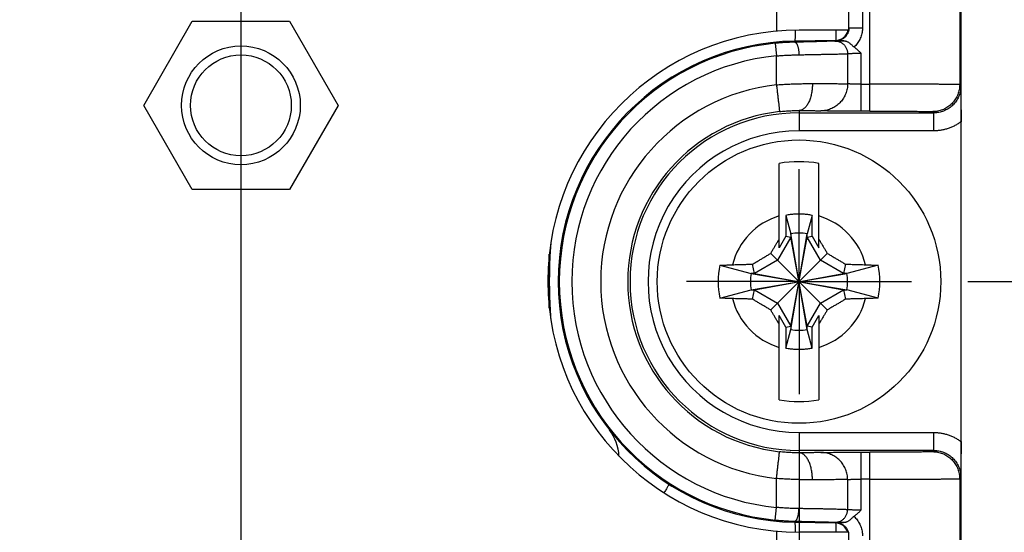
# Model space of a CAD drawing. Header units: inches. Extents: x 0 to 34, y 0 to 22.
# Tile 38 of 47: x 20.702 to 21.796, y 15.141 to 15.711. Entities that reach past the tile are written whole.
import ezdxf

# ---------------------------------------------------------------- set-up
doc = ezdxf.new("R2010")
doc.units = ezdxf.units.IN
doc.header["$LTSCALE"] = 1.87
doc.header["$MEASUREMENT"] = 0
doc.linetypes.add('CENTER', pattern=[0.6, 0.375, -0.075, 0.075, -0.075])
doc.layers.get('0').update_dxf_attribs({"linetype": 'CONTINUOUS'})
doc.layers.add('DEFAULT_1', color=7, linetype='CENTER')
doc.layers.add('DIMENSIONS', color=7, linetype='CONTINUOUS')
doc.styles.get("Standard").update_dxf_attribs({"font": 'txt', "width": 0.8})
doc.dimstyles.new('DIMSTYLE_1', dxfattribs={"dimtxt": 0.125, "dimasz": 0.18, "dimexe": 0.18, "dimexo": 0.0625, "dimgap": 0.09, "dimtad": 0, "dimtih": 1, "dimtoh": 1, "dimdec": 3, "dimzin": 4, "dimdsep": 46, "dimtxsty": 'STANDARD', "dimblk": '_FILLED', "dimblk1": '_FILLED', "dimblk2": '_FILLED', "dimcen": 0.09, "dimadec": 0, "dimazin": 0, "dimtp": 0.01, "dimtm": 0.01, "dimtfac": 1, "dimtdec": 3, "dimtofl": 0, "dimtmove": 0, "dimatfit": 3, "dimldrblk": '_FILLED', "dimfxl": 1, "dimtolj": 1, "dimtzin": 4, "dimarcsym": 0})

# ---------------------------------------------------------------- blocks, each defined once
blk = doc.blocks.new('_FILLED')
at = {"color": 0, "linetype": 'BYBLOCK'}
blk.add_solid([(0, 0), (-1, 0.1736), (-1, -0.1736)], dxfattribs=at)
blk = doc.blocks.new('*D6')
at = {"layer": 'DIMENSIONS', "color": 2, "linetype": 'CONTINUOUS'}
for p, q in [((21.5677, 15.2318), (21.5677, 10.8015)), ((18.7654, 14.7561), (18.7654, 10.8015)), ((18.7654, 10.9265), (19.5274, 10.9265)), ((21.5677, 10.9265), (20.9774, 10.9265))]:
    blk.add_line(p, q, dxfattribs=at)
at = {"layer": 'DIMENSIONS', "color": 2, "linetype": 'CONTINUOUS', "xscale": 0.18, "yscale": 0.18, "zscale": 0.18, "rotation": 180}
blk.add_blockref('_FILLED', (18.7654, 10.9265), dxfattribs=at)
at = {"layer": 'DIMENSIONS', "color": 2, "linetype": 'CONTINUOUS', "xscale": 0.18, "yscale": 0.18, "zscale": 0.18}
blk.add_blockref('_FILLED', (21.5677, 10.9265), dxfattribs=at)
at = {"layer": 'DIMENSIONS', "color": 2, "linetype": 'CONTINUOUS', "width": 0.8}
for s, p in [('[', (20.2149, 10.864)), (']', (20.8149, 10.864)), ('2.802', (19.5899, 10.864)), ('71.18', (20.3149, 10.864))]:
    blk.add_text(s, height=0.125, dxfattribs=at).set_placement(p)
blk = doc.blocks.new('*D7')
at = {"layer": 'DIMENSIONS', "color": 2, "linetype": 'CONTINUOUS'}
for p, q in [((22.4962, 15.4194), (22.4962, 15.7794)), ((21.7553, 15.4194), (22.6212, 15.4194)), ((21.7087, 14.6765), (22.6212, 14.6765)), ((22.4962, 14.6765), (22.4962, 14.3165))]:
    blk.add_line(p, q, dxfattribs=at)
at = {"layer": 'DIMENSIONS', "color": 2, "linetype": 'CONTINUOUS', "xscale": 0.18, "yscale": 0.18, "zscale": 0.18}
for p, rotation in [((22.4962, 15.4194), 270), ((22.4962, 14.6765), 90)]:
    blk.add_blockref('_FILLED', p, dxfattribs=dict(at, rotation=rotation))
at = {"layer": 'DIMENSIONS', "color": 2, "linetype": 'CONTINUOUS', "width": 0.8}
for s, p in [('.743', (22.1462, 14.9915)), ('[', (22.1462, 14.804)), (']', (22.7462, 14.804)), ('18.87', (22.2462, 14.804))]:
    blk.add_text(s, height=0.125, dxfattribs=at).set_placement(p)
blk = doc.blocks.new('*D10')
at = {"layer": 'DIMENSIONS', "color": 2, "linetype": 'CONTINUOUS'}
for p, q in [((20.9477, 15.9145), (20.9477, 11.5515)), ((18.7654, 14.7561), (18.7654, 11.5515)), ((18.7654, 11.6765), (19.1201, 11.6765)), ((20.9477, 11.6765), (20.5701, 11.6765))]:
    blk.add_line(p, q, dxfattribs=at)
at = {"layer": 'DIMENSIONS', "color": 2, "linetype": 'CONTINUOUS', "xscale": 0.18, "yscale": 0.18, "zscale": 0.18, "rotation": 180}
blk.add_blockref('_FILLED', (18.7654, 11.6765), dxfattribs=at)
at = {"layer": 'DIMENSIONS', "color": 2, "linetype": 'CONTINUOUS', "xscale": 0.18, "yscale": 0.18, "zscale": 0.18}
blk.add_blockref('_FILLED', (20.9477, 11.6765), dxfattribs=at)
at = {"layer": 'DIMENSIONS', "color": 2, "linetype": 'CONTINUOUS', "width": 0.8}
for s, p in [('[', (19.8076, 11.614)), (']', (20.4076, 11.614)), ('2.182', (19.1826, 11.614)), ('55.43', (19.9076, 11.614))]:
    blk.add_text(s, height=0.125, dxfattribs=at).set_placement(p)
blk = doc.blocks.new('*D15')
at = {"layer": 'DIMENSIONS', "color": 2, "linetype": 'CONTINUOUS'}
for p, q in [((21.1353, 16.107), (23.3712, 16.107)), ((23.2462, 16.107), (23.2462, 15.633)), ((23.2462, 14.6765), (23.2462, 15.1955)), ((21.7087, 14.6765), (23.3712, 14.6765))]:
    blk.add_line(p, q, dxfattribs=at)
at = {"layer": 'DIMENSIONS', "color": 2, "linetype": 'CONTINUOUS', "xscale": 0.18, "yscale": 0.18, "zscale": 0.18}
for p, rotation in [((23.2462, 16.107), 90), ((23.2462, 14.6765), 270)]:
    blk.add_blockref('_FILLED', p, dxfattribs=dict(at, rotation=rotation))
at = {"layer": 'DIMENSIONS', "color": 2, "linetype": 'CONTINUOUS', "width": 0.8}
for s, p in [('1.430', (22.8962, 15.4455)), ('[', (22.8962, 15.258)), (']', (23.4962, 15.258)), ('36.33', (22.9962, 15.258))]:
    blk.add_text(s, height=0.125, dxfattribs=at).set_placement(p)

msp = doc.modelspace()

# ---------------------------------------------------------------- linework, layer by layer
at = {"color": 7, "linetype": 'CONTINUOUS'}
for p, q in [((21.7477, 14.775), (21.7477, 18.0437)), ((21.6462, 15.609), (21.6462, 17.2098)), ((21.7462, 17.1804), (21.7462, 15.6384)), ((21.5427, 17.121), (21.5427, 15.6977)), ((21.6227, 17.1199), (21.6227, 15.6989)), ((21.6232, 15.7017), (21.6232, 17.1171)), ((21.6382, 17.1171), (21.6382, 15.7017)), ((20.8397, 15.6154), (20.8937, 15.7089)), ((20.8937, 15.7089), (21.0017, 15.7089)), ((21.0017, 15.7089), (21.0556, 15.6154)), ((21.6227, 15.6989), (21.5677, 15.6989)), ((21.6227, 15.7022), (21.6232, 15.7017)), ((21.6084, 15.6876), (21.563, 15.6868)), ((21.563, 15.6868), (21.563, 15.6856)), ((21.6084, 15.6876), (21.6089, 15.6871)), ((21.5413, 15.6843), (21.5427, 15.6704)), ((21.5427, 15.6382), (21.5427, 15.6704)), ((21.6217, 15.6729), (21.6217, 15.6393)), ((21.6365, 15.6736), (21.6365, 15.609)), ((21.6365, 15.639), (21.6462, 15.639)), ((21.7475, 15.637), (21.7462, 15.6384)), ((20.8937, 15.5219), (20.8397, 15.6154)), ((21.0556, 15.6154), (21.0017, 15.5219)), ((21.5677, 15.6096), (21.5677, 15.587)), ((21.5677, 15.607), (21.7175, 15.607)), ((21.6462, 15.609), (21.6365, 15.609)), ((21.7162, 15.6084), (21.7175, 15.607)), ((21.7175, 15.587), (21.7175, 15.607)), ((21.7175, 15.587), (21.5677, 15.587)), ((21.5456, 15.4571), (21.5456, 15.5508)), ((21.5897, 15.4571), (21.5897, 15.5508)), ((21.0017, 15.5219), (20.8937, 15.5219)), ((21.5531, 15.4931), (21.5585, 15.4726)), ((21.5531, 15.4931), (21.5531, 15.47)), ((21.5822, 15.4931), (21.5768, 15.4726)), ((21.5822, 15.47), (21.5822, 15.4931)), ((21.5585, 15.4689), (21.5437, 15.4433)), ((21.5531, 15.47), (21.5456, 15.4571)), ((21.5531, 15.47), (21.5585, 15.4689)), ((21.5768, 15.3662), (21.5585, 15.4726)), ((21.5585, 15.4726), (21.5585, 15.4689)), ((21.5585, 15.3662), (21.5768, 15.4726)), ((21.5768, 15.3698), (21.5585, 15.4689)), ((21.5585, 15.3698), (21.5768, 15.4689)), ((21.5768, 15.4689), (21.5768, 15.4726)), ((21.5768, 15.4689), (21.5822, 15.47)), ((21.5916, 15.4433), (21.5768, 15.4689)), ((21.5822, 15.47), (21.5897, 15.4571)), ((21.2903, 15.3898), (21.2903, 15.4501)), ((21.5363, 15.4508), (21.5991, 15.388)), ((21.5363, 15.388), (21.5991, 15.4508)), ((21.4798, 15.4376), (21.5145, 15.4285)), ((21.5181, 15.4285), (21.516, 15.4388)), ((21.5437, 15.4433), (21.5181, 15.4285)), ((21.6172, 15.4285), (21.5916, 15.4433)), ((21.6194, 15.4388), (21.6172, 15.4285)), ((21.6556, 15.4376), (21.6209, 15.4285)), ((21.5145, 15.4102), (21.6209, 15.4285)), ((21.5181, 15.4285), (21.5145, 15.4285)), ((21.5145, 15.4285), (21.6209, 15.4102)), ((21.5181, 15.4102), (21.6172, 15.4285)), ((21.5181, 15.4285), (21.6172, 15.4102)), ((21.6209, 15.4285), (21.6172, 15.4285)), ((21.4798, 15.4011), (21.5145, 15.4102)), ((21.5145, 15.4102), (21.5181, 15.4102)), ((21.516, 15.4), (21.5181, 15.4102)), ((21.5181, 15.4102), (21.5437, 15.3954)), ((21.5916, 15.3954), (21.6172, 15.4102)), ((21.6172, 15.4102), (21.6209, 15.4102)), ((21.6172, 15.4102), (21.6194, 15.4)), ((21.6556, 15.4011), (21.6209, 15.4102)), ((21.5437, 15.3954), (21.5585, 15.3698)), ((21.5768, 15.3698), (21.5916, 15.3954)), ((21.5531, 15.3687), (21.5456, 15.3817)), ((21.5456, 15.2879), (21.5456, 15.3817)), ((21.5822, 15.3687), (21.5897, 15.3817)), ((21.5897, 15.3817), (21.5897, 15.2879)), ((21.5531, 15.3687), (21.5585, 15.3698)), ((21.5531, 15.3687), (21.5531, 15.3456)), ((21.5585, 15.3698), (21.5585, 15.3662)), ((21.5822, 15.3687), (21.5768, 15.3698)), ((21.5768, 15.3662), (21.5768, 15.3698)), ((21.5822, 15.3456), (21.5822, 15.3687)), ((21.5531, 15.3456), (21.5585, 15.3662)), ((21.5822, 15.3456), (21.5768, 15.3662)), ((21.5677, 15.2517), (21.7175, 15.2517)), ((21.5677, 15.2517), (21.5677, 15.2291)), ((21.7175, 15.2317), (21.7175, 15.2517)), ((21.7175, 15.2317), (21.5677, 15.2317)), ((21.6365, 15.2298), (21.6462, 15.2298)), ((21.6365, 15.2298), (21.6365, 15.1652)), ((21.6462, 14.6765), (21.6462, 15.2298)), ((21.7175, 15.2317), (21.7162, 15.2304)), ((21.5427, 15.1683), (21.5427, 15.2005)), ((21.6217, 15.1994), (21.6217, 15.1659)), ((21.6462, 15.1998), (21.6365, 15.1998)), ((21.7462, 15.2004), (21.7475, 15.2017)), ((21.7462, 15.2004), (21.7462, 14.7765)), ((21.5413, 15.1544), (21.5427, 15.1683)), ((21.563, 15.1531), (21.563, 15.1519)), ((21.563, 15.1519), (21.6079, 15.1511)), ((21.6079, 15.1511), (21.6085, 15.1516)), ((21.6085, 15.1516), (21.6085, 15.1516)), ((21.5427, 15.142), (21.5427, 14.9074)), ((21.6227, 15.1409), (21.5677, 15.1409)), ((21.6227, 15.1409), (21.6227, 14.9074))]:
    msp.add_line(p, q, dxfattribs=at)
for centre, radius in [((20.9477, 15.6154), 0.066), ((20.9477, 15.6154), 0.056), ((21.5677, 15.4194), 0.1575)]:
    msp.add_circle(centre, radius, dxfattribs=at)
for centre, radius, start, end in [((21.5677, 15.4199), 0.279, 90, 270), ((21.6081, 15.7022), 0.0146, 271.0005, 346.8433), ((21.5677, 15.4194), 0.2675, 91, 269), ((21.5677, 15.4194), 0.2663, 95.6875, 264.3125), ((21.5677, 15.4194), 0.2523, 95.6875, 264.3125), ((21.5677, 15.4194), 0.2203, 96.5162, 263.4838), ((21.5677, 15.4194), 0.1903, 96.5162, 263.4838), ((21.5677, 15.4194), 0.1877, 90, 270), ((21.5677, 15.4194), 0.1677, 90, 270.0002), ((21.5677, 15.4194), 0.1333, 80.4788, 99.5212), ((21.5677, 15.4194), 0.0763, 106.796, 165.7255), ((21.5677, 15.4194), 0.0763, 14.2745, 73.204), ((21.5677, 15.4194), 0.054, 80.2364, 99.7636), ((21.5677, 15.4194), 0.0898, 168.2646, 191.7354), ((21.5677, 15.4194), 0.0898, 348.2646, 11.7354), ((21.5677, 15.4194), 0.054, 170.2364, 189.7636), ((21.5677, 15.4194), 0.054, 350.2364, 9.7636), ((21.5677, 15.4194), 0.0763, 194.2745, 253.204), ((21.5677, 15.4194), 0.0763, 286.796, 345.7255), ((21.5677, 15.4194), 0.054, 260.2364, 279.7636), ((21.5677, 15.4194), 0.1333, 260.4788, 279.5212), ((21.3177, 15.2237), 0.05, 2.0667, 38.0567), ((21.6077, 15.1361), 0.015, 18.4262, 89)]:
    msp.add_arc(centre, radius, start, end, dxfattribs=at)
for points, knots in [([(21.5634, 15.6988), (21.5634, 15.6987), (21.5634, 15.6976), (21.5634, 15.6958), (21.5634, 15.6935), (21.5633, 15.6915), (21.5633, 15.6899), (21.5632, 15.6886), (21.5632, 15.6876), (21.5631, 15.6872), (21.5631, 15.6868), (21.563, 15.6868)], [0, 0, 0, 0, 0.045028, 0.262607, 0.453965, 0.617948, 0.753566, 0.860011, 0.936669, 0.98318, 1, 1, 1, 1]), ([(21.6088, 15.6878), (21.6088, 15.6881), (21.6089, 15.6884), (21.6089, 15.6894), (21.609, 15.6907), (21.6091, 15.6923), (21.6091, 15.6943), (21.6091, 15.6965), (21.6091, 15.6981), (21.6091, 15.6989)], [0, 0, 0, 0, 0.050561, 0.133904, 0.249642, 0.397103, 0.575401, 0.783446, 1, 1, 1, 1]), ([(21.6229, 15.6988), (21.6229, 15.6987), (21.6228, 15.6981), (21.6224, 15.6969), (21.6218, 15.6954), (21.621, 15.694), (21.6201, 15.6926), (21.619, 15.6914), (21.6179, 15.6903), (21.6165, 15.6894), (21.6151, 15.6886), (21.6136, 15.688), (21.6121, 15.6875), (21.6105, 15.6872), (21.6094, 15.6871), (21.6089, 15.6871)], [0, 0, 0, 0, 0.019126, 0.100931, 0.182729, 0.264509, 0.346269, 0.428002, 0.50971, 0.5914, 0.673085, 0.754775, 0.836483, 0.918219, 1, 1, 1, 1]), ([(21.6232, 15.7017), (21.6232, 15.7011), (21.6232, 15.7002), (21.623, 15.6992), (21.6229, 15.6988)], [0, 0, 0, 0, 0.566201, 1, 1, 1, 1]), ([(21.6232, 15.7017), (21.6232, 15.7017), (21.6234, 15.7017), (21.6237, 15.7017), (21.6241, 15.7017), (21.6248, 15.7017), (21.6256, 15.7017), (21.6266, 15.7017), (21.6277, 15.7017), (21.6289, 15.7017), (21.6303, 15.7017), (21.6318, 15.7017), (21.6333, 15.7017), (21.6349, 15.7017), (21.6365, 15.7017), (21.6377, 15.7016), (21.6382, 15.7017)], [0, 0, 0, 0, 0.007176, 0.026703, 0.058357, 0.101732, 0.156269, 0.221276, 0.295948, 0.379372, 0.470534, 0.568319, 0.671513, 0.778804, 0.888792, 1, 1, 1, 1]), ([(21.6382, 15.7017), (21.6382, 15.7008), (21.6381, 15.699), (21.6378, 15.6964), (21.6372, 15.6938), (21.6363, 15.6912), (21.6353, 15.6887), (21.634, 15.6863), (21.6325, 15.6841), (21.6308, 15.682), (21.6296, 15.6808), (21.6289, 15.6802)], [0, 0, 0, 0, 0.10853, 0.219004, 0.330885, 0.443625, 0.556643, 0.669351, 0.781174, 0.891563, 1, 1, 1, 1]), ([(21.6076, 15.6869), (21.6073, 15.6868), (21.6065, 15.6868), (21.6051, 15.6867), (21.6033, 15.6867), (21.6012, 15.6866), (21.5986, 15.6865), (21.5958, 15.6864), (21.5926, 15.6863), (21.589, 15.6862), (21.5852, 15.6861), (21.5812, 15.686), (21.5769, 15.6859), (21.5724, 15.6858), (21.5678, 15.6857), (21.5646, 15.6857), (21.563, 15.6856)], [0, 0, 0, 0, 0.022392, 0.053548, 0.093416, 0.141841, 0.198566, 0.263243, 0.335435, 0.414634, 0.500256, 0.591647, 0.688087, 0.788816, 0.89305, 1, 1, 1, 1]), ([(21.6174, 15.6872), (21.6168, 15.6872), (21.6156, 15.6871), (21.6139, 15.6871), (21.6124, 15.687), (21.611, 15.687), (21.6099, 15.687), (21.6089, 15.6869), (21.6082, 15.6869), (21.6078, 15.6869), (21.6076, 15.6869)], [0, 0, 0, 0, 0.187342, 0.36138, 0.519284, 0.658623, 0.777425, 0.874318, 0.948542, 1, 1, 1, 1]), ([(21.6076, 15.6869), (21.6081, 15.6869), (21.6092, 15.6868), (21.6107, 15.6866), (21.6122, 15.6862), (21.6137, 15.6856), (21.6151, 15.6848), (21.6164, 15.6839), (21.6176, 15.6829), (21.6186, 15.6817), (21.6195, 15.6804), (21.6203, 15.679), (21.6209, 15.6775), (21.6213, 15.676), (21.6216, 15.6744), (21.6217, 15.6734), (21.6217, 15.6729)], [0, 0, 0, 0, 0.070769, 0.141783, 0.212922, 0.284119, 0.355347, 0.426616, 0.497956, 0.569403, 0.640987, 0.712718, 0.784572, 0.856487, 0.928351, 1, 1, 1, 1]), ([(21.6089, 15.6871), (21.6099, 15.6871), (21.6118, 15.6871), (21.6147, 15.6872), (21.6165, 15.6872), (21.6174, 15.6872)], [0, 0, 0, 0, 0.353267, 0.684941, 1, 1, 1, 1]), ([(21.6174, 15.6872), (21.6177, 15.6872), (21.6182, 15.6872), (21.6191, 15.687), (21.62, 15.6868), (21.621, 15.6864), (21.622, 15.6859), (21.6231, 15.6852), (21.6241, 15.6844), (21.6252, 15.6835), (21.6262, 15.6826), (21.6272, 15.6817), (21.6281, 15.6809), (21.6287, 15.6804), (21.6289, 15.6802)], [0, 0, 0, 0, 0.058651, 0.121269, 0.189158, 0.2641, 0.347574, 0.439466, 0.538007, 0.639623, 0.739621, 0.834748, 0.922358, 1, 1, 1, 1]), ([(21.563, 15.6856), (21.5616, 15.6856), (21.5588, 15.6855), (21.5545, 15.6853), (21.5501, 15.6851), (21.5457, 15.6847), (21.5428, 15.6845), (21.5413, 15.6843)], [0, 0, 0, 0, 0.194222, 0.392369, 0.593426, 0.796342, 1, 1, 1, 1]), ([(21.563, 15.6856), (21.5632, 15.6856), (21.5635, 15.6856), (21.564, 15.6853), (21.5645, 15.6848), (21.565, 15.6842), (21.5654, 15.6834), (21.5658, 15.6825), (21.5662, 15.6815), (21.5666, 15.6803), (21.5669, 15.679), (21.5671, 15.6777), (21.5673, 15.6762), (21.5675, 15.6747), (21.5676, 15.6732), (21.5676, 15.6721), (21.5676, 15.6716)], [0, 0, 0, 0, 0.032167, 0.068025, 0.109892, 0.159008, 0.215847, 0.2804, 0.352343, 0.431139, 0.516086, 0.606348, 0.700973, 0.798901, 0.898984, 1, 1, 1, 1]), ([(21.6365, 15.6736), (21.6356, 15.6744), (21.6339, 15.676), (21.6314, 15.6782), (21.6298, 15.6795), (21.6289, 15.6802)], [0, 0, 0, 0, 0.36068, 0.693425, 1, 1, 1, 1]), ([(21.5427, 15.6704), (21.5444, 15.6705), (21.5477, 15.6708), (21.5528, 15.6711), (21.5578, 15.6713), (21.5627, 15.6715), (21.566, 15.6716), (21.5676, 15.6716)], [0, 0, 0, 0, 0.203794, 0.406373, 0.607034, 0.805126, 1, 1, 1, 1]), ([(21.5676, 15.6716), (21.5695, 15.6717), (21.5731, 15.6717), (21.5784, 15.6718), (21.5835, 15.6719), (21.5884, 15.672), (21.593, 15.6721), (21.5974, 15.6722), (21.6015, 15.6723), (21.6053, 15.6724), (21.6087, 15.6724), (21.6118, 15.6725), (21.6146, 15.6726), (21.6169, 15.6727), (21.6189, 15.6727), (21.6204, 15.6728), (21.6213, 15.6728), (21.6217, 15.6729)], [0, 0, 0, 0, 0.101341, 0.199682, 0.2945, 0.385291, 0.471571, 0.552881, 0.628788, 0.698889, 0.762808, 0.820207, 0.87078, 0.914256, 0.950406, 0.979038, 1, 1, 1, 1]), ([(21.6217, 15.6729), (21.6218, 15.6729), (21.6221, 15.6729), (21.6226, 15.6729), (21.6233, 15.673), (21.6241, 15.673), (21.6251, 15.6731), (21.6262, 15.6732), (21.6274, 15.6732), (21.6288, 15.6733), (21.6302, 15.6733), (21.6317, 15.6734), (21.6333, 15.6735), (21.6349, 15.6735), (21.6359, 15.6736), (21.6365, 15.6736)], [0, 0, 0, 0, 0.023355, 0.05818, 0.104071, 0.160489, 0.226777, 0.302163, 0.385772, 0.476629, 0.573668, 0.675749, 0.78167, 0.890182, 1, 1, 1, 1]), ([(21.5427, 15.6382), (21.5447, 15.6384), (21.5486, 15.6386), (21.5546, 15.639), (21.5604, 15.6392), (21.5662, 15.6394), (21.5718, 15.6395), (21.5773, 15.6396), (21.5809, 15.6396), (21.5827, 15.6396)], [0, 0, 0, 0, 0.149482, 0.298093, 0.445013, 0.58944, 0.730586, 0.867691, 1, 1, 1, 1]), ([(21.5427, 15.6382), (21.5428, 15.6373), (21.543, 15.6355), (21.5433, 15.6328), (21.5436, 15.6302), (21.5439, 15.6276), (21.5442, 15.6251), (21.5445, 15.6227), (21.5447, 15.6204), (21.545, 15.6183), (21.5452, 15.6164), (21.5454, 15.6146), (21.5456, 15.6131), (21.5457, 15.6117), (21.5458, 15.6106), (21.5459, 15.6097), (21.5461, 15.609), (21.546, 15.6087), (21.5461, 15.6085), (21.5461, 15.6084)], [0, 0, 0, 0, 0.091706, 0.1827, 0.272169, 0.35933, 0.443443, 0.523807, 0.599761, 0.670675, 0.735933, 0.794972, 0.847285, 0.892446, 0.930083, 0.959878, 0.981575, 0.994985, 1, 1, 1, 1]), ([(21.5827, 15.6396), (21.5827, 15.6387), (21.5826, 15.6369), (21.5824, 15.6341), (21.5821, 15.6315), (21.5817, 15.6288), (21.5811, 15.6263), (21.5804, 15.6239), (21.5796, 15.6216), (21.5788, 15.6195), (21.5778, 15.6175), (21.5767, 15.6158), (21.5756, 15.6142), (21.5744, 15.6128), (21.5731, 15.6117), (21.5718, 15.6108), (21.5705, 15.6101), (21.5691, 15.6097), (21.5681, 15.6096), (21.5677, 15.6096)], [0, 0, 0, 0, 0.075938, 0.151519, 0.226187, 0.299436, 0.370815, 0.439929, 0.506441, 0.570041, 0.630446, 0.687451, 0.740947, 0.790972, 0.837686, 0.881393, 0.92256, 0.961831, 1, 1, 1, 1]), ([(21.5827, 15.6396), (21.5843, 15.6396), (21.5876, 15.6396), (21.5924, 15.6396), (21.5969, 15.6396), (21.6011, 15.6395), (21.6049, 15.6395), (21.6085, 15.6395), (21.6116, 15.6395), (21.6144, 15.6394), (21.6168, 15.6394), (21.6188, 15.6394), (21.6204, 15.6393), (21.6213, 15.6393), (21.6217, 15.6393)], [0, 0, 0, 0, 0.128635, 0.250938, 0.366242, 0.473917, 0.573371, 0.66406, 0.745488, 0.817208, 0.878827, 0.930009, 0.970474, 1, 1, 1, 1]), ([(21.6217, 15.6393), (21.6217, 15.6384), (21.6216, 15.6365), (21.6212, 15.6338), (21.6206, 15.6311), (21.6197, 15.6285), (21.6186, 15.6259), (21.6173, 15.6235), (21.6157, 15.6212), (21.614, 15.6191), (21.612, 15.6171), (21.6099, 15.6153), (21.6077, 15.6138), (21.6053, 15.6124), (21.6028, 15.6113), (21.6002, 15.6104), (21.5975, 15.6098), (21.5948, 15.6094), (21.593, 15.6093), (21.5921, 15.6093)], [0, 0, 0, 0, 0.059133, 0.118301, 0.177459, 0.236581, 0.295652, 0.354669, 0.413639, 0.472563, 0.531425, 0.59021, 0.648909, 0.707537, 0.766114, 0.82465, 0.88315, 0.941606, 1, 1, 1, 1]), ([(21.6365, 15.639), (21.6359, 15.639), (21.6349, 15.639), (21.6333, 15.639), (21.6317, 15.639), (21.6302, 15.639), (21.6288, 15.639), (21.6274, 15.639), (21.6262, 15.6391), (21.6251, 15.6391), (21.6241, 15.6391), (21.6233, 15.6392), (21.6226, 15.6392), (21.6221, 15.6392), (21.6218, 15.6393), (21.6217, 15.6393)], [0, 0, 0, 0, 0.109786, 0.218244, 0.324105, 0.42613, 0.523125, 0.613957, 0.697564, 0.77297, 0.839293, 0.895757, 0.941697, 0.976578, 1, 1, 1, 1]), ([(21.7462, 15.6384), (21.7461, 15.6384), (21.7457, 15.6384), (21.7449, 15.6385), (21.7436, 15.6385), (21.7418, 15.6385), (21.7395, 15.6386), (21.7367, 15.6386), (21.7335, 15.6387), (21.7299, 15.6387), (21.7258, 15.6387), (21.7213, 15.6388), (21.7165, 15.6388), (21.7113, 15.6388), (21.7057, 15.6388), (21.6999, 15.6389), (21.6938, 15.6389), (21.6874, 15.6389), (21.6809, 15.6389), (21.6742, 15.6389), (21.6673, 15.639), (21.6603, 15.639), (21.6533, 15.639), (21.6486, 15.639), (21.6462, 15.639)], [0, 0, 0, 0, 0.003168, 0.011341, 0.024491, 0.042556, 0.065443, 0.093039, 0.125206, 0.16178, 0.202578, 0.247394, 0.296002, 0.348159, 0.4036, 0.462046, 0.523203, 0.586763, 0.652405, 0.719799, 0.788604, 0.858475, 0.929059, 1, 1, 1, 1]), ([(21.7462, 15.6384), (21.7462, 15.6374), (21.7461, 15.6356), (21.7457, 15.6328), (21.7451, 15.6301), (21.7442, 15.6275), (21.7431, 15.625), (21.7417, 15.6225), (21.7402, 15.6203), (21.7384, 15.6181), (21.7364, 15.6162), (21.7343, 15.6144), (21.732, 15.6128), (21.7296, 15.6115), (21.727, 15.6103), (21.7244, 15.6095), (21.7217, 15.6088), (21.719, 15.6084), (21.7171, 15.6084), (21.7162, 15.6084)], [0, 0, 0, 0, 0.058804, 0.117614, 0.17643, 0.235249, 0.294072, 0.352897, 0.411724, 0.470552, 0.529381, 0.588209, 0.647038, 0.705866, 0.764693, 0.82352, 0.882347, 0.941174, 1, 1, 1, 1]), ([(21.7475, 15.637), (21.7475, 15.6361), (21.7474, 15.6343), (21.747, 15.6315), (21.7464, 15.6288), (21.7455, 15.6262), (21.7444, 15.6237), (21.7431, 15.6212), (21.7415, 15.6189), (21.7397, 15.6168), (21.7378, 15.6148), (21.7356, 15.6131), (21.7333, 15.6115), (21.7309, 15.6102), (21.7284, 15.609), (21.7257, 15.6081), (21.723, 15.6075), (21.7203, 15.6071), (21.7184, 15.607), (21.7175, 15.607)], [0, 0, 0, 0, 0.058821, 0.117633, 0.176437, 0.235237, 0.294035, 0.352831, 0.411629, 0.47043, 0.529239, 0.588058, 0.646891, 0.705735, 0.764588, 0.823445, 0.882301, 0.941154, 1, 1, 1, 1]), ([(21.7475, 15.637), (21.7475, 15.6352), (21.7475, 15.6317), (21.7476, 15.6267), (21.7476, 15.622), (21.7476, 15.6177), (21.7476, 15.6137), (21.7477, 15.6099), (21.7477, 15.6065), (21.7477, 15.6032), (21.7477, 15.6002), (21.7477, 15.5982), (21.7477, 15.5972)], [0, 0, 0, 0, 0.136619, 0.262414, 0.379357, 0.488051, 0.58872, 0.681964, 0.768385, 0.849403, 0.926212, 1, 1, 1, 1]), ([(21.5461, 15.6084), (21.5471, 15.6086), (21.5492, 15.6088), (21.5524, 15.6091), (21.5555, 15.6093), (21.5587, 15.6094), (21.5618, 15.6096), (21.5648, 15.6096), (21.5667, 15.6096), (21.5677, 15.6096)], [0, 0, 0, 0, 0.144703, 0.291502, 0.438795, 0.584913, 0.728189, 0.867029, 1, 1, 1, 1]), ([(21.5677, 15.6096), (21.5688, 15.6096), (21.571, 15.6096), (21.5741, 15.6096), (21.5772, 15.6095), (21.58, 15.6095), (21.5826, 15.6095), (21.5849, 15.6095), (21.5869, 15.6094), (21.5887, 15.6094), (21.5901, 15.6094), (21.5912, 15.6093), (21.5918, 15.6093), (21.5921, 15.6093)], [0, 0, 0, 0, 0.135925, 0.267001, 0.391532, 0.507913, 0.61467, 0.71052, 0.794421, 0.865615, 0.92365, 0.968385, 1, 1, 1, 1]), ([(21.6365, 15.609), (21.6353, 15.609), (21.6328, 15.609), (21.6292, 15.609), (21.6255, 15.609), (21.6219, 15.609), (21.6184, 15.609), (21.6151, 15.609), (21.6118, 15.609), (21.6088, 15.6091), (21.6059, 15.6091), (21.6033, 15.6091), (21.6009, 15.6091), (21.5987, 15.6091), (21.5968, 15.6092), (21.5952, 15.6092), (21.5939, 15.6092), (21.5929, 15.6093), (21.5923, 15.6093), (21.5921, 15.6093)], [0, 0, 0, 0, 0.082348, 0.165021, 0.247252, 0.328249, 0.407228, 0.483415, 0.556095, 0.62471, 0.6889, 0.74835, 0.802722, 0.851531, 0.89434, 0.930783, 0.960606, 0.983689, 1, 1, 1, 1]), ([(21.6462, 15.609), (21.6479, 15.609), (21.6514, 15.609), (21.6565, 15.609), (21.6616, 15.609), (21.6667, 15.6089), (21.6716, 15.6089), (21.6763, 15.6089), (21.6809, 15.6089), (21.6853, 15.6089), (21.6895, 15.6088), (21.6935, 15.6088), (21.6972, 15.6088), (21.7006, 15.6087), (21.7037, 15.6087), (21.7065, 15.6087), (21.709, 15.6086), (21.7111, 15.6086), (21.7128, 15.6086), (21.7142, 15.6085), (21.7152, 15.6085), (21.7158, 15.6084), (21.7161, 15.6084), (21.7162, 15.6084)], [0, 0, 0, 0, 0.073893, 0.14769, 0.220848, 0.292828, 0.363119, 0.431357, 0.497238, 0.560393, 0.620433, 0.67702, 0.729858, 0.778666, 0.823178, 0.863136, 0.89829, 0.928453, 0.953494, 0.973272, 0.987649, 0.996549, 1, 1, 1, 1]), ([(21.7477, 15.5972), (21.7466, 15.5964), (21.7444, 15.5948), (21.7409, 15.5928), (21.7373, 15.591), (21.7334, 15.5896), (21.7295, 15.5884), (21.7255, 15.5876), (21.7215, 15.5872), (21.7188, 15.587), (21.7175, 15.587)], [0, 0, 0, 0, 0.12322, 0.24799, 0.373805, 0.500136, 0.626447, 0.7522, 0.876869, 1, 1, 1, 1]), ([(21.5822, 15.4931), (21.5806, 15.4934), (21.5774, 15.494), (21.5726, 15.4944), (21.5677, 15.4946), (21.5628, 15.4944), (21.5579, 15.494), (21.5547, 15.4934), (21.5531, 15.4931)], [0, 0, 0, 0, 0.16666, 0.33333, 0.5, 0.66667, 0.83334, 1, 1, 1, 1]), ([(21.2921, 15.4636), (21.2915, 15.4571), (21.2906, 15.4424), (21.2903, 15.4276), (21.2903, 15.4194)], [0, 0, 0, 0, 0.441542, 1, 1, 1, 1]), ([(21.5363, 15.4508), (21.5369, 15.4518), (21.5381, 15.4539), (21.54, 15.4571), (21.5418, 15.4602), (21.5437, 15.4634), (21.545, 15.4656), (21.5456, 15.4666)], [0, 0, 0, 0, 0.198735, 0.396521, 0.594746, 0.795157, 1, 1, 1, 1]), ([(21.5897, 15.4666), (21.5904, 15.4656), (21.5916, 15.4634), (21.5935, 15.4602), (21.5954, 15.4571), (21.5972, 15.4539), (21.5985, 15.4518), (21.5991, 15.4508)], [0, 0, 0, 0, 0.204841, 0.405252, 0.603477, 0.801264, 1, 1, 1, 1]), ([(21.516, 15.4388), (21.5172, 15.4395), (21.5195, 15.4409), (21.523, 15.4429), (21.5263, 15.4449), (21.5296, 15.4469), (21.533, 15.4488), (21.5352, 15.4501), (21.5363, 15.4508)], [0, 0, 0, 0, 0.176225, 0.345656, 0.510851, 0.673958, 0.836571, 1, 1, 1, 1]), ([(21.5991, 15.4508), (21.6002, 15.4501), (21.6024, 15.4488), (21.6058, 15.4469), (21.6091, 15.4449), (21.6125, 15.4429), (21.6159, 15.4409), (21.6182, 15.4395), (21.6194, 15.4388)], [0, 0, 0, 0, 0.164881, 0.32848, 0.492028, 0.657043, 0.825566, 1, 1, 1, 1]), ([(21.4798, 15.4376), (21.4813, 15.4377), (21.4844, 15.4378), (21.489, 15.438), (21.4922, 15.4381), (21.4937, 15.4382)], [0, 0, 0, 0, 0.326993, 0.660414, 1, 1, 1, 1]), ([(21.4937, 15.4382), (21.4959, 15.4383), (21.4999, 15.4384), (21.5058, 15.4385), (21.511, 15.4387), (21.5144, 15.4388), (21.516, 15.4388)], [0, 0, 0, 0, 0.287507, 0.549096, 0.786096, 1, 1, 1, 1]), ([(21.6194, 15.4388), (21.6209, 15.4388), (21.6243, 15.4387), (21.6295, 15.4385), (21.6354, 15.4384), (21.6395, 15.4383), (21.6416, 15.4382)], [0, 0, 0, 0, 0.211927, 0.448039, 0.710177, 1, 1, 1, 1]), ([(21.6416, 15.4382), (21.6432, 15.4381), (21.6463, 15.438), (21.651, 15.4378), (21.654, 15.4377), (21.6556, 15.4376)], [0, 0, 0, 0, 0.339586, 0.673007, 1, 1, 1, 1]), ([(21.2903, 15.4194), (21.2903, 15.4111), (21.2906, 15.397), (21.2915, 15.3829), (21.2919, 15.3771)], [0, 0, 0, 0, 0.586046, 1, 1, 1, 1]), ([(21.4937, 15.4006), (21.4922, 15.4006), (21.489, 15.4007), (21.4844, 15.4009), (21.4813, 15.401), (21.4798, 15.4011)], [0, 0, 0, 0, 0.339586, 0.673007, 1, 1, 1, 1]), ([(21.516, 15.4), (21.5144, 15.4), (21.5111, 15.4001), (21.5058, 15.4002), (21.5, 15.4004), (21.4959, 15.4005), (21.4937, 15.4006)], [0, 0, 0, 0, 0.211927, 0.448039, 0.710177, 1, 1, 1, 1]), ([(21.5363, 15.388), (21.5352, 15.3886), (21.5329, 15.3899), (21.5296, 15.3919), (21.5263, 15.3938), (21.5229, 15.3958), (21.5195, 15.3979), (21.5172, 15.3993), (21.516, 15.4)], [0, 0, 0, 0, 0.164883, 0.328483, 0.492032, 0.657047, 0.825568, 1, 1, 1, 1]), ([(21.6194, 15.4), (21.6182, 15.3992), (21.6159, 15.3979), (21.6124, 15.3958), (21.609, 15.3938), (21.6057, 15.3919), (21.6024, 15.3899), (21.6002, 15.3886), (21.5991, 15.388)], [0, 0, 0, 0, 0.176227, 0.345659, 0.510854, 0.673961, 0.836573, 1, 1, 1, 1]), ([(21.6416, 15.4006), (21.6395, 15.4005), (21.6354, 15.4004), (21.6296, 15.4002), (21.6243, 15.4001), (21.621, 15.4), (21.6194, 15.4)], [0, 0, 0, 0, 0.287507, 0.549096, 0.786096, 1, 1, 1, 1]), ([(21.6556, 15.4011), (21.654, 15.401), (21.651, 15.4009), (21.6463, 15.4007), (21.6432, 15.4006), (21.6416, 15.4006)], [0, 0, 0, 0, 0.326993, 0.660414, 1, 1, 1, 1]), ([(21.5456, 15.3721), (21.545, 15.3732), (21.5437, 15.3753), (21.5418, 15.3785), (21.54, 15.3817), (21.5381, 15.3848), (21.5369, 15.3869), (21.5363, 15.388)], [0, 0, 0, 0, 0.204841, 0.405252, 0.603477, 0.801264, 1, 1, 1, 1]), ([(21.5991, 15.388), (21.5985, 15.3869), (21.5972, 15.3848), (21.5954, 15.3817), (21.5935, 15.3785), (21.5916, 15.3753), (21.5904, 15.3732), (21.5897, 15.3721)], [0, 0, 0, 0, 0.198736, 0.396523, 0.594748, 0.795159, 1, 1, 1, 1]), ([(21.5531, 15.3456), (21.5547, 15.3453), (21.5579, 15.3448), (21.5628, 15.3443), (21.5677, 15.3441), (21.5726, 15.3443), (21.5774, 15.3448), (21.5806, 15.3453), (21.5822, 15.3456)], [0, 0, 0, 0, 0.16666, 0.33333, 0.5, 0.66667, 0.83334, 1, 1, 1, 1]), ([(21.7175, 15.2517), (21.7188, 15.2517), (21.7215, 15.2516), (21.7255, 15.2511), (21.7295, 15.2503), (21.7334, 15.2492), (21.7373, 15.2477), (21.7409, 15.2459), (21.7444, 15.2439), (21.7466, 15.2424), (21.7477, 15.2416)], [0, 0, 0, 0, 0.123097, 0.247769, 0.373523, 0.499833, 0.626165, 0.751984, 0.876763, 1, 1, 1, 1]), ([(21.7477, 15.2416), (21.7477, 15.2406), (21.7477, 15.2386), (21.7477, 15.2355), (21.7477, 15.2323), (21.7477, 15.2288), (21.7476, 15.2251), (21.7476, 15.2211), (21.7476, 15.2167), (21.7476, 15.212), (21.7475, 15.207), (21.7475, 15.2035), (21.7475, 15.2017)], [0, 0, 0, 0, 0.073785, 0.150588, 0.231596, 0.318004, 0.411238, 0.511904, 0.620603, 0.737559, 0.863368, 1, 1, 1, 1]), ([(21.5427, 15.2005), (21.5428, 15.2014), (21.543, 15.2032), (21.5433, 15.2059), (21.5436, 15.2086), (21.5439, 15.2112), (21.5442, 15.2137), (21.5445, 15.2161), (21.5447, 15.2183), (21.545, 15.2204), (21.5452, 15.2224), (21.5454, 15.2241), (21.5456, 15.2257), (21.5457, 15.227), (21.5458, 15.2281), (21.5459, 15.229), (21.5461, 15.2297), (21.546, 15.23), (21.5461, 15.2303), (21.5461, 15.2303)], [0, 0, 0, 0, 0.091707, 0.1827, 0.272165, 0.359323, 0.443434, 0.523797, 0.599755, 0.670673, 0.735932, 0.79497, 0.847282, 0.892443, 0.930081, 0.959878, 0.981575, 0.994985, 1, 1, 1, 1]), ([(21.5677, 15.2291), (21.5667, 15.2291), (21.5648, 15.2291), (21.5618, 15.2292), (21.5587, 15.2293), (21.5555, 15.2295), (21.5524, 15.2297), (21.5492, 15.23), (21.5471, 15.2302), (21.5461, 15.2303)], [0, 0, 0, 0, 0.132972, 0.271823, 0.415114, 0.561246, 0.708543, 0.85533, 1, 1, 1, 1]), ([(21.5921, 15.2294), (21.5918, 15.2294), (21.5912, 15.2294), (21.5901, 15.2294), (21.5887, 15.2293), (21.5869, 15.2293), (21.5849, 15.2293), (21.5826, 15.2292), (21.58, 15.2292), (21.5772, 15.2292), (21.5741, 15.2292), (21.571, 15.2292), (21.5688, 15.2291), (21.5677, 15.2291)], [0, 0, 0, 0, 0.031608, 0.076344, 0.13438, 0.205576, 0.289478, 0.385328, 0.492086, 0.608468, 0.733, 0.864076, 1, 1, 1, 1]), ([(21.5827, 15.1991), (21.5827, 15.2001), (21.5826, 15.2019), (21.5824, 15.2046), (21.5821, 15.2073), (21.5817, 15.2099), (21.5811, 15.2124), (21.5804, 15.2148), (21.5796, 15.2171), (21.5788, 15.2192), (21.5778, 15.2212), (21.5767, 15.223), (21.5756, 15.2246), (21.5744, 15.2259), (21.5731, 15.2271), (21.5718, 15.228), (21.5705, 15.2286), (21.5691, 15.229), (21.5681, 15.2291), (21.5677, 15.2291)], [0, 0, 0, 0, 0.075938, 0.151519, 0.226187, 0.299436, 0.370815, 0.43993, 0.506441, 0.570041, 0.630447, 0.687451, 0.740948, 0.790972, 0.837686, 0.881393, 0.92256, 0.961831, 1, 1, 1, 1]), ([(21.5921, 15.2294), (21.5923, 15.2295), (21.5929, 15.2295), (21.5939, 15.2295), (21.5952, 15.2295), (21.5968, 15.2296), (21.5987, 15.2296), (21.6009, 15.2296), (21.6033, 15.2296), (21.6059, 15.2297), (21.6088, 15.2297), (21.6118, 15.2297), (21.6151, 15.2297), (21.6184, 15.2297), (21.6219, 15.2298), (21.6255, 15.2298), (21.6292, 15.2298), (21.6328, 15.2298), (21.6353, 15.2298), (21.6365, 15.2298)], [0, 0, 0, 0, 0.016315, 0.039398, 0.06922, 0.105663, 0.148472, 0.197281, 0.251653, 0.311105, 0.375295, 0.443911, 0.516591, 0.592779, 0.671758, 0.752755, 0.834986, 0.917659, 1, 1, 1, 1]), ([(21.6217, 15.1994), (21.6217, 15.2004), (21.6216, 15.2022), (21.6212, 15.205), (21.6206, 15.2077), (21.6197, 15.2103), (21.6186, 15.2128), (21.6173, 15.2152), (21.6157, 15.2175), (21.614, 15.2197), (21.612, 15.2216), (21.6099, 15.2234), (21.6077, 15.225), (21.6053, 15.2263), (21.6028, 15.2274), (21.6002, 15.2283), (21.5975, 15.229), (21.5948, 15.2294), (21.593, 15.2294), (21.5921, 15.2294)], [0, 0, 0, 0, 0.059134, 0.118303, 0.177465, 0.236591, 0.295666, 0.354685, 0.413654, 0.472577, 0.531438, 0.590224, 0.648925, 0.707552, 0.766126, 0.824658, 0.883154, 0.941607, 1, 1, 1, 1]), ([(21.7162, 15.2304), (21.7161, 15.2303), (21.7158, 15.2304), (21.7152, 15.2303), (21.7142, 15.2302), (21.7128, 15.2302), (21.7111, 15.2302), (21.709, 15.2301), (21.7065, 15.2301), (21.7037, 15.23), (21.7006, 15.23), (21.6972, 15.23), (21.6935, 15.2299), (21.6895, 15.2299), (21.6854, 15.2299), (21.6809, 15.2299), (21.6763, 15.2298), (21.6716, 15.2298), (21.6667, 15.2298), (21.6616, 15.2298), (21.6565, 15.2298), (21.6514, 15.2298), (21.6479, 15.2298), (21.6462, 15.2298)], [0, 0, 0, 0, 0.003448, 0.012344, 0.026717, 0.046492, 0.071531, 0.101691, 0.136838, 0.176787, 0.221294, 0.270102, 0.322936, 0.379515, 0.439551, 0.502709, 0.568594, 0.636829, 0.707106, 0.779062, 0.85221, 0.926031, 1, 1, 1, 1]), ([(21.7162, 15.2304), (21.7171, 15.2304), (21.719, 15.2303), (21.7217, 15.2299), (21.7244, 15.2293), (21.727, 15.2284), (21.7296, 15.2273), (21.732, 15.2259), (21.7343, 15.2244), (21.7364, 15.2226), (21.7384, 15.2206), (21.7402, 15.2185), (21.7417, 15.2162), (21.7431, 15.2138), (21.7442, 15.2112), (21.7451, 15.2086), (21.7457, 15.2059), (21.7461, 15.2032), (21.7462, 15.2013), (21.7462, 15.2004)], [0, 0, 0, 0, 0.05882, 0.117639, 0.176459, 0.23528, 0.294102, 0.352925, 0.411749, 0.470575, 0.529401, 0.588227, 0.647053, 0.705878, 0.764703, 0.823528, 0.882352, 0.941176, 1, 1, 1, 1]), ([(21.7175, 15.2317), (21.7184, 15.2317), (21.7203, 15.2316), (21.723, 15.2312), (21.7257, 15.2306), (21.7284, 15.2297), (21.7309, 15.2286), (21.7333, 15.2272), (21.7356, 15.2257), (21.7378, 15.2239), (21.7397, 15.2219), (21.7415, 15.2198), (21.7431, 15.2175), (21.7444, 15.2151), (21.7455, 15.2125), (21.7464, 15.2099), (21.747, 15.2072), (21.7474, 15.2045), (21.7475, 15.2026), (21.7475, 15.2017)], [0, 0, 0, 0, 0.058845, 0.117699, 0.176556, 0.235413, 0.294266, 0.35311, 0.411943, 0.470761, 0.529569, 0.58837, 0.647167, 0.705964, 0.764761, 0.823561, 0.882366, 0.941178, 1, 1, 1, 1]), ([(21.4233, 15.1942), (21.4233, 15.1942), (21.4231, 15.1939), (21.423, 15.1935), (21.4225, 15.1927), (21.422, 15.1917), (21.4212, 15.1904), (21.4203, 15.1889), (21.4192, 15.1871), (21.4183, 15.1857), (21.4178, 15.1849), (21.4177, 15.1847)], [0, 0, 0, 0, 0.016264, 0.062499, 0.138889, 0.244936, 0.379885, 0.542798, 0.732608, 0.94814, 1, 1, 1, 1]), ([(21.5827, 15.1991), (21.5809, 15.1991), (21.5773, 15.1991), (21.5718, 15.1992), (21.5662, 15.1993), (21.5604, 15.1995), (21.5546, 15.1998), (21.5486, 15.2001), (21.5447, 15.2004), (21.5427, 15.2005)], [0, 0, 0, 0, 0.13231, 0.269415, 0.410562, 0.554989, 0.701909, 0.850518, 1, 1, 1, 1]), ([(21.6217, 15.1994), (21.6213, 15.1994), (21.6204, 15.1994), (21.6188, 15.1994), (21.6168, 15.1993), (21.6144, 15.1993), (21.6116, 15.1993), (21.6085, 15.1993), (21.6049, 15.1992), (21.6011, 15.1992), (21.5969, 15.1992), (21.5924, 15.1992), (21.5876, 15.1992), (21.5843, 15.1991), (21.5827, 15.1991)], [0, 0, 0, 0, 0.029526, 0.069991, 0.121173, 0.182793, 0.254514, 0.335942, 0.426632, 0.526087, 0.633761, 0.749066, 0.871369, 1, 1, 1, 1]), ([(21.6217, 15.1994), (21.6218, 15.1995), (21.6221, 15.1995), (21.6226, 15.1995), (21.6233, 15.1996), (21.6241, 15.1996), (21.6251, 15.1996), (21.6262, 15.1997), (21.6274, 15.1997), (21.6288, 15.1997), (21.6302, 15.1997), (21.6317, 15.1998), (21.6333, 15.1998), (21.6349, 15.1998), (21.6359, 15.1998), (21.6365, 15.1998)], [0, 0, 0, 0, 0.02343, 0.058307, 0.104245, 0.160707, 0.227029, 0.302436, 0.386044, 0.476876, 0.573871, 0.675895, 0.781755, 0.890213, 1, 1, 1, 1]), ([(21.6462, 15.1998), (21.6486, 15.1998), (21.6533, 15.1998), (21.6603, 15.1998), (21.6673, 15.1998), (21.6742, 15.1998), (21.6809, 15.1998), (21.6874, 15.1998), (21.6938, 15.1998), (21.6999, 15.1999), (21.7057, 15.1999), (21.7113, 15.1999), (21.7165, 15.2), (21.7213, 15.2), (21.7258, 15.2), (21.7299, 15.2001), (21.7335, 15.2001), (21.7367, 15.2001), (21.7395, 15.2002), (21.7418, 15.2002), (21.7436, 15.2003), (21.7449, 15.2003), (21.7457, 15.2004), (21.7461, 15.2003), (21.7462, 15.2004)], [0, 0, 0, 0, 0.070941, 0.141525, 0.211396, 0.280202, 0.347596, 0.413238, 0.476798, 0.537955, 0.596401, 0.651842, 0.703999, 0.752607, 0.797423, 0.838221, 0.874795, 0.906961, 0.934557, 0.957445, 0.975509, 0.988659, 0.996832, 1, 1, 1, 1]), ([(21.5676, 15.1671), (21.566, 15.1671), (21.5627, 15.1672), (21.5578, 15.1674), (21.5528, 15.1676), (21.5477, 15.168), (21.5444, 15.1682), (21.5427, 15.1683)], [0, 0, 0, 0, 0.194741, 0.392795, 0.59348, 0.796119, 1, 1, 1, 1]), ([(21.563, 15.1531), (21.5632, 15.1531), (21.5635, 15.1532), (21.564, 15.1535), (21.5645, 15.1539), (21.565, 15.1545), (21.5654, 15.1553), (21.5658, 15.1562), (21.5662, 15.1573), (21.5666, 15.1584), (21.5669, 15.1597), (21.5671, 15.1611), (21.5673, 15.1625), (21.5675, 15.164), (21.5676, 15.1656), (21.5676, 15.1666), (21.5676, 15.1671)], [0, 0, 0, 0, 0.032131, 0.06799, 0.109879, 0.159019, 0.215868, 0.280407, 0.352321, 0.431087, 0.516028, 0.606322, 0.701014, 0.799018, 0.89912, 1, 1, 1, 1]), ([(21.6217, 15.1659), (21.6213, 15.1659), (21.6204, 15.1659), (21.6189, 15.166), (21.6169, 15.1661), (21.6146, 15.1661), (21.6118, 15.1662), (21.6087, 15.1663), (21.6053, 15.1664), (21.6015, 15.1665), (21.5974, 15.1666), (21.593, 15.1667), (21.5884, 15.1667), (21.5835, 15.1668), (21.5784, 15.1669), (21.5731, 15.167), (21.5695, 15.1671), (21.5676, 15.1671)], [0, 0, 0, 0, 0.020963, 0.049594, 0.085745, 0.129222, 0.179795, 0.237194, 0.301114, 0.371215, 0.447122, 0.528432, 0.614712, 0.705502, 0.80032, 0.89866, 1, 1, 1, 1]), ([(21.6076, 15.1519), (21.6081, 15.1519), (21.6092, 15.1519), (21.6107, 15.1522), (21.6122, 15.1526), (21.6137, 15.1532), (21.6151, 15.1539), (21.6164, 15.1548), (21.6176, 15.1559), (21.6186, 15.1571), (21.6195, 15.1583), (21.6203, 15.1597), (21.6209, 15.1612), (21.6213, 15.1627), (21.6216, 15.1643), (21.6217, 15.1654), (21.6217, 15.1659)], [0, 0, 0, 0, 0.070773, 0.141785, 0.212924, 0.28412, 0.355349, 0.426618, 0.497958, 0.569405, 0.640989, 0.712719, 0.784573, 0.856487, 0.92835, 1, 1, 1, 1]), ([(21.6365, 15.1652), (21.6359, 15.1652), (21.6349, 15.1652), (21.6333, 15.1653), (21.6317, 15.1653), (21.6302, 15.1654), (21.6288, 15.1655), (21.6274, 15.1655), (21.6262, 15.1656), (21.6251, 15.1656), (21.6241, 15.1657), (21.6233, 15.1657), (21.6226, 15.1658), (21.6221, 15.1658), (21.6218, 15.1659), (21.6217, 15.1659)], [0, 0, 0, 0, 0.109731, 0.218109, 0.323899, 0.425894, 0.522903, 0.613784, 0.697473, 0.772972, 0.839374, 0.895882, 0.941822, 0.976659, 1, 1, 1, 1]), ([(21.6288, 15.1585), (21.6296, 15.1591), (21.6313, 15.1605), (21.6339, 15.1627), (21.6356, 15.1643), (21.6365, 15.1652)], [0, 0, 0, 0, 0.30656, 0.639388, 1, 1, 1, 1]), ([(21.5413, 15.1544), (21.5428, 15.1543), (21.5457, 15.154), (21.5501, 15.1537), (21.5544, 15.1534), (21.5587, 15.1532), (21.5616, 15.1531), (21.563, 15.1531)], [0, 0, 0, 0, 0.202364, 0.404657, 0.605755, 0.804567, 1, 1, 1, 1]), ([(21.563, 15.1531), (21.5646, 15.1531), (21.5678, 15.153), (21.5724, 15.1529), (21.5769, 15.1528), (21.5812, 15.1527), (21.5852, 15.1526), (21.589, 15.1525), (21.5926, 15.1524), (21.5958, 15.1523), (21.5986, 15.1523), (21.6012, 15.1522), (21.6033, 15.1521), (21.6051, 15.152), (21.6065, 15.152), (21.6073, 15.1519), (21.6076, 15.1519)], [0, 0, 0, 0, 0.106947, 0.21118, 0.311908, 0.408348, 0.499737, 0.58536, 0.664559, 0.736752, 0.801429, 0.858156, 0.906581, 0.946449, 0.977605, 1, 1, 1, 1]), ([(21.563, 15.1519), (21.5631, 15.1519), (21.5631, 15.1516), (21.5632, 15.1512), (21.5632, 15.1503), (21.5633, 15.1491), (21.5633, 15.1476), (21.5633, 15.1458), (21.5633, 15.1437), (21.5634, 15.142), (21.5634, 15.1411), (21.5634, 15.1409)], [0, 0, 0, 0, 0.016787, 0.063569, 0.140732, 0.247842, 0.384182, 0.548828, 0.740683, 0.958496, 1, 1, 1, 1]), ([(21.6076, 15.1519), (21.6078, 15.1519), (21.6082, 15.1518), (21.6089, 15.1518), (21.6098, 15.1518), (21.611, 15.1517), (21.6123, 15.1517), (21.6138, 15.1517), (21.6155, 15.1516), (21.6166, 15.1516), (21.6173, 15.1516)], [0, 0, 0, 0, 0.051638, 0.125948, 0.222814, 0.341525, 0.480721, 0.638517, 0.812511, 1, 1, 1, 1]), ([(21.6173, 15.1516), (21.6163, 15.1516), (21.6144, 15.1516), (21.6115, 15.1516), (21.6095, 15.1516), (21.6085, 15.1516)], [0, 0, 0, 0, 0.314505, 0.646187, 1, 1, 1, 1]), ([(21.6085, 15.1516), (21.609, 15.1516), (21.6101, 15.1516), (21.6116, 15.1513), (21.6131, 15.1508), (21.6146, 15.1502), (21.616, 15.1495), (21.6173, 15.1486), (21.6185, 15.1476), (21.6196, 15.1464), (21.6206, 15.1452), (21.6214, 15.1438), (21.6221, 15.1424), (21.6225, 15.1414), (21.6226, 15.1409)], [0, 0, 0, 0, 0.083408, 0.166787, 0.25014, 0.333473, 0.41679, 0.500097, 0.583397, 0.666695, 0.749998, 0.833312, 0.916645, 1, 1, 1, 1]), ([(21.6091, 15.1409), (21.6091, 15.1416), (21.6091, 15.143), (21.609, 15.145), (21.609, 15.1468), (21.609, 15.1483), (21.6089, 15.1495), (21.6089, 15.1504), (21.6088, 15.1508), (21.6088, 15.1511), (21.6088, 15.1511)], [0, 0, 0, 0, 0.205468, 0.412773, 0.590676, 0.737972, 0.853676, 0.937034, 0.987594, 1, 1, 1, 1]), ([(21.6288, 15.1585), (21.6285, 15.1582), (21.6279, 15.1578), (21.627, 15.157), (21.6261, 15.1561), (21.6251, 15.1552), (21.624, 15.1543), (21.6229, 15.1535), (21.6219, 15.1528), (21.6209, 15.1523), (21.6199, 15.1519), (21.619, 15.1517), (21.6181, 15.1516), (21.6175, 15.1516), (21.6173, 15.1516)], [0, 0, 0, 0, 0.077856, 0.165147, 0.259656, 0.358989, 0.460096, 0.558352, 0.65018, 0.733803, 0.809066, 0.877421, 0.940627, 1, 1, 1, 1]), ([(21.6288, 15.1585), (21.6294, 15.1579), (21.6307, 15.1566), (21.6324, 15.1545), (21.6339, 15.1522), (21.6352, 15.1498), (21.6363, 15.1473), (21.6372, 15.1447), (21.6378, 15.142), (21.6381, 15.1393), (21.6382, 15.1375), (21.6382, 15.1367)], [0, 0, 0, 0, 0.108427, 0.218808, 0.330627, 0.443331, 0.556348, 0.669089, 0.780974, 0.891455, 1, 1, 1, 1])]:
    msp.add_open_spline(points, degree=3, knots=knots, dxfattribs=at)
msp.add_open_spline([(21.6087, 15.6876), (21.6088, 15.6876), (21.6088, 15.6877), (21.6088, 15.6878)], degree=3, dxfattribs=at)
at = {"layer": 'DEFAULT_1', "color": 7, "linetype": 'CENTER'}
for q in [(21.5677, 15.5445), (21.4426, 15.4194), (21.6928, 15.4194), (21.5677, 15.2943)]:
    msp.add_line((21.5677, 15.4194), q, dxfattribs=at)

# ---------------------------------------------------------------- dimensions: what is measured, and where the dimension line sits
at = {"layer": 'DIMENSIONS', "color": 2, "linetype": 'CONTINUOUS'}
for base, p1, p2, picture, middle in [((23.24619, 14.6765), (21.13528, 16.10695), (21.70869, 14.6765), '*D15', (23.24619, 15.41422)), ((22.4962, 14.6765), (21.7553, 15.4194), (21.7087, 14.6765), '*D7', (22.4962, 14.9602))]:
    dim = msp.add_linear_dim(base=base, p1=p1, p2=p2, angle=270, dimstyle='DIMSTYLE_1', dxfattribs=at)
    dim.commit()
    dim.dimension.update_dxf_attribs({"geometry": picture, "text_midpoint": middle, "dimtype": 160})
for base, p2, picture, middle in [((20.9477, 11.6765), (20.9477, 15.9145), '*D10', (19.8451, 11.6765)), ((21.5677, 10.9265), (21.5677, 15.2318), '*D6', (20.2524, 10.9265))]:
    dim = msp.add_linear_dim(base=base, p1=(18.7654, 14.7561), p2=p2, dimstyle='DIMSTYLE_1', dxfattribs=at)
    dim.commit()
    dim.dimension.update_dxf_attribs({"geometry": picture, "text_midpoint": middle, "dimtype": 160})

doc.saveas('drawing.dxf')
